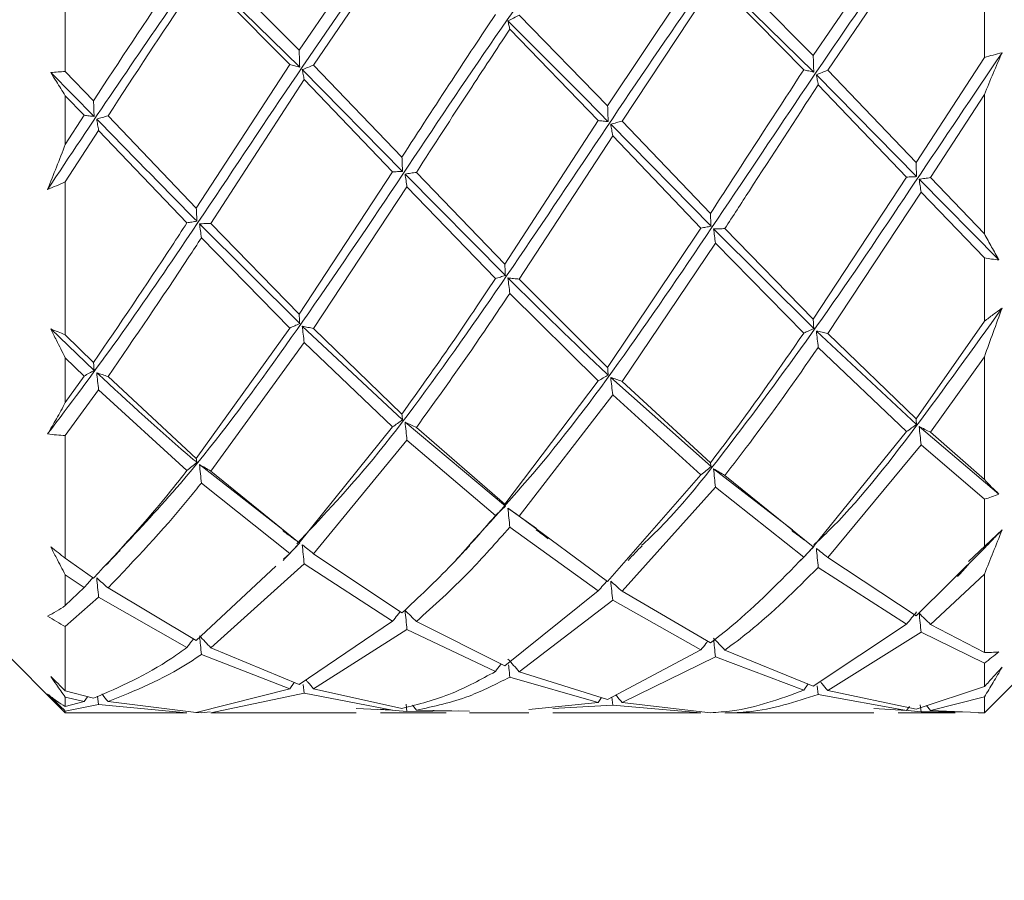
# Model space of a CAD drawing. Header units: millimetres. Extents: x 5 to 297, y 5 to 205.
# Tile 23 of 29: x 246 to 253, y 136 to 142. Entities that reach past the tile are written whole.
import ezdxf

# ---------------------------------------------------------------- set-up
doc = ezdxf.new("R2010")
doc.units = ezdxf.units.MM
doc.linetypes.add('HIDDEN', pattern=[1.905, 1.27, -0.635])
doc.layers.add('VM_VU04', color=7, linetype='HIDDEN')
doc.styles.add('SLDTEXTSTYLE0', font='TXT', dxfattribs={"width": 0.7})
doc.dimstyles.new('SLDDIMSTYLE0', dxfattribs={"dimtxt": 3.5, "dimasz": 3, "dimexe": 0, "dimexo": 0.0625, "dimgap": 0.875, "dimtad": 1, "dimlfac": 2, "dimrnd": 1e-09, "dimzin": 12, "dimdsep": 46, "dimtxsty": 'SLDTEXTSTYLE0', "dimsah": 1, "dimcen": 0.09, "dimadec": 0, "dimazin": 3, "dimtfac": 1, "dimtofl": 0, "dimtmove": 0, "dimatfit": 3, "dimfxl": 0, "dimfrac": 2, "dimtolj": 1, "dimtzin": 12, "dimarcsym": 0})

# ---------------------------------------------------------------- blocks, each defined once
blk = doc.blocks.new('_D_2')
at = {"layer": 'VM_VU04'}
for p, q in [((224.8158, 164.9376), (271.5158, 164.9376)), ((270.5158, 164.9376), (270.5158, 132.6876)), ((229.5873, 132.6876), (271.5158, 132.6876))]:
    blk.add_line(p, q, dxfattribs=at)
for points in [[(270.5158, 164.9376), (270.0158, 161.9376), (271.0158, 161.9376)], [(270.5158, 132.6876), (271.0158, 135.6876), (270.0158, 135.6876)]]:
    blk.add_solid(points, dxfattribs=at)
at = {"layer": 'VM_VU04', "insert": (266.0041, 143.7401, 2.1773), "char_height": 3.5, "attachment_point": 1, "rotation": 90, "style": 'SLDTEXTSTYLE0'}
blk.add_mtext('64.5', dxfattribs=at)
blk = doc.blocks.new('_D_3')
at = {"layer": 'VM_VU04'}
for p, q in [((224.8158, 164.9376), (277.5158, 164.9376)), ((276.5158, 164.9376), (276.5158, 126.0876)), ((228.8373, 126.0876), (277.5158, 126.0876))]:
    blk.add_line(p, q, dxfattribs=at)
for points in [[(276.5158, 164.9376), (276.0158, 161.9376), (277.0158, 161.9376)], [(276.5158, 126.0876), (277.0158, 129.0876), (276.0158, 129.0876)]]:
    blk.add_solid(points, dxfattribs=at)
at = {"layer": 'VM_VU04', "insert": (272.0041, 140.4401, 2.1773), "char_height": 3.5, "attachment_point": 1, "rotation": 90, "style": 'SLDTEXTSTYLE0'}
blk.add_mtext('77.7', dxfattribs=at)
blk = doc.blocks.new('_D_4')
at = {"layer": 'VM_VU04'}
for p, q in [((227.0658, 156.9376), (265.5158, 156.9376)), ((264.5158, 156.9376), (264.5158, 132.6876)), ((229.5873, 132.6876), (265.5158, 132.6876))]:
    blk.add_line(p, q, dxfattribs=at)
for points in [[(264.5158, 156.9376), (264.0158, 153.9376), (265.0158, 153.9376)], [(264.5158, 132.6876), (265.0158, 135.6876), (264.0158, 135.6876)]]:
    blk.add_solid(points, dxfattribs=at)
at = {"layer": 'VM_VU04', "insert": (260.0041, 139.7401, 2.1773), "char_height": 3.5, "attachment_point": 1, "rotation": 90, "style": 'SLDTEXTSTYLE0'}
blk.add_mtext('48.5', dxfattribs=at)

msp = doc.modelspace()

# ---------------------------------------------------------------- linework, layer by layer
at = {"color": 7, "linetype": 'Continuous', "lineweight": 15}
for p, q in [((246.3158, 142.5552), (246.3158, 141.5473)), ((248.5411, 142.6162), (247.9059, 141.6919)), ((252.0369, 142.584), (251.4017, 141.6567)), ((248.0044, 141.5908), (248.6394, 142.5234)), ((251.5002, 141.5554), (252.1353, 142.4908)), ((247.3054, 142.295), (247.9059, 141.6919)), ((247.9099, 141.5771), (247.2282, 142.246)), ((250.6387, 142.2648), (250.0037, 141.3129)), ((250.8012, 142.2615), (251.4017, 141.6567)), ((247.8419, 141.5943), (247.2413, 142.2019)), ((250.1021, 141.2102), (250.7372, 142.1681)), ((251.4058, 141.5427), (250.7241, 142.2134)), ((251.3378, 141.5589), (250.7372, 142.1681)), ((252.5658, 141.6422), (252.5658, 142.071)), ((249.4028, 141.9304), (250.0037, 141.3129)), ((249.9397, 141.2139), (249.3387, 141.8342)), ((252.5658, 141.6422), (252.1009, 140.929)), ((246.3158, 141.5473), (246.5078, 141.3486)), ((247.8419, 141.5943), (247.2068, 140.6174)), ((248.6091, 140.8676), (247.9272, 141.5597)), ((248.0044, 141.5908), (248.6051, 140.965)), ((251.5002, 141.5554), (252.1009, 140.929)), ((246.5118, 141.2415), (246.2166, 141.5396)), ((247.3054, 140.515), (247.9404, 141.4927)), ((248.5411, 140.8656), (247.9404, 141.4927)), ((252.1049, 140.8326), (251.4231, 141.5253)), ((252.0369, 140.8296), (251.4362, 141.4572)), ((246.3158, 141.3828), (246.3158, 141.0522)), ((246.4438, 141.2497), (246.3158, 141.3828)), ((252.1993, 140.826), (252.5658, 141.3907)), ((252.5658, 140.4443), (252.5658, 141.3907)), ((246.4438, 141.2497), (246.3158, 141.0522)), ((246.6063, 141.246), (247.2068, 140.6174)), ((249.9397, 141.2139), (249.3045, 140.2373)), ((246.3158, 140.7977), (246.5422, 141.1469)), ((247.1428, 140.5185), (246.5422, 141.1469)), ((250.7068, 140.4951), (250.025, 141.1891)), ((250.1021, 141.2102), (250.7027, 140.5817)), ((249.4028, 140.1361), (250.0381, 141.111)), ((250.6387, 140.4829), (250.0381, 141.111)), ((248.5411, 140.8656), (247.9059, 139.8984)), ((249.3084, 140.1611), (248.6264, 140.8499)), ((248.7035, 140.8618), (249.3045, 140.2373)), ((252.0369, 140.8296), (251.4017, 139.864)), ((252.665, 140.2662), (252.1222, 140.815)), ((252.1993, 140.826), (252.5658, 140.4443)), ((246.3158, 140.7977), (246.3158, 139.7579)), ((248.0044, 139.7999), (248.6394, 140.7625)), ((249.2405, 140.1399), (248.6394, 140.7625)), ((251.5002, 139.7658), (252.1353, 140.7266)), ((252.5658, 140.28), (252.1353, 140.7266)), ((247.9099, 139.8335), (247.2282, 140.5123)), ((247.3054, 140.515), (247.9059, 139.8984)), ((250.6387, 140.4829), (250.0037, 139.5359)), ((251.4058, 139.8002), (250.7241, 140.4776)), ((250.8012, 140.4794), (251.4017, 139.864)), ((247.8419, 139.8033), (247.2413, 140.4164)), ((250.1021, 139.4409), (250.7372, 140.3809)), ((251.3378, 139.7691), (250.7372, 140.3809)), ((252.5658, 139.8498), (252.5658, 140.28)), ((249.4028, 140.1361), (250.0037, 139.5359)), ((249.9397, 139.4443), (249.3387, 140.0393)), ((248.6091, 139.1793), (247.9272, 139.8167)), ((252.5658, 139.8498), (252.1009, 139.1873)), ((246.5118, 139.516), (246.2166, 139.7972)), ((246.3158, 139.7579), (246.5078, 139.5693)), ((247.8419, 139.8033), (247.2068, 138.9177)), ((248.0044, 139.7999), (248.6051, 139.2192)), ((252.1049, 139.1487), (251.4231, 139.7835)), ((251.5002, 139.7658), (252.1009, 139.1873)), ((247.3054, 138.8318), (247.9404, 139.7056)), ((248.5411, 139.1314), (247.9404, 139.7056)), ((252.0369, 139.1), (251.4362, 139.6718)), ((252.1993, 139.0968), (252.5658, 139.6089)), ((252.5658, 138.7732), (252.5658, 139.6089)), ((246.3158, 139.6014), (246.3158, 139.2971)), ((246.4438, 139.4773), (246.3158, 139.6014)), ((246.4438, 139.4773), (246.3158, 139.2971)), ((246.6063, 139.4739), (247.2068, 138.9177)), ((249.9397, 139.4443), (249.3045, 138.6055)), ((250.7068, 138.8617), (250.025, 139.4677)), ((250.1021, 139.4409), (250.7027, 138.8876)), ((246.3158, 139.0722), (246.5422, 139.383)), ((247.1428, 138.8347), (246.5422, 139.383)), ((249.4028, 138.5255), (250.0381, 139.3503)), ((250.6387, 138.8051), (250.0381, 139.3503)), ((249.3084, 138.5923), (248.6264, 139.1639)), ((246.3158, 139.0722), (246.3158, 138.2388)), ((248.5411, 139.1314), (247.9059, 138.343)), ((248.7035, 139.1282), (249.3045, 138.6055)), ((252.0369, 139.1), (251.4017, 138.3172)), ((252.665, 138.6754), (252.1222, 139.1334)), ((252.1993, 139.0968), (252.5658, 138.7732)), ((248.0044, 138.2696), (248.6394, 139.0418)), ((249.2405, 138.5285), (248.6394, 139.0418)), ((251.5002, 138.2446), (252.1353, 139.0109)), ((252.5658, 138.6396), (252.1353, 139.0109)), ((247.7992, 138.4294), (247.2282, 138.876)), ((247.3054, 138.8318), (247.9059, 138.343)), ((250.6387, 138.8051), (250.0037, 138.0801)), ((251.2604, 138.4311), (250.7241, 138.8472)), ((250.8012, 138.8022), (251.4017, 138.3172)), ((247.8419, 138.2722), (247.2413, 138.7503)), ((250.1021, 138.0145), (250.7372, 138.7213)), ((251.3378, 138.247), (250.7372, 138.7213)), ((252.5658, 138.3066), (252.5658, 138.6396)), ((249.5204, 138.4403), (249.3257, 138.5787)), ((249.4028, 138.5255), (250.0037, 138.0801)), ((249.9397, 138.0168), (249.3387, 138.4502)), ((252.686, 138.4313), (252.4585, 138.2163)), ((247.8419, 138.2722), (247.7987, 138.2319)), ((248.0044, 138.2696), (248.6051, 137.8671)), ((252.5658, 138.3066), (252.1009, 137.8466)), ((246.3158, 138.2388), (246.5078, 138.1035)), ((247.3054, 137.631), (247.9404, 138.2008)), ((248.5411, 137.8111), (247.9404, 138.2008)), ((251.5002, 138.2446), (252.1009, 137.8466)), ((247.748, 138.1848), (247.2068, 137.6808)), ((252.0369, 137.7914), (251.4362, 138.1764)), ((252.1993, 137.7894), (252.5658, 138.1315)), ((252.5658, 137.598), (252.5658, 138.1315)), ((246.3158, 138.1261), (246.3158, 137.9179)), ((246.4438, 138.0394), (246.3158, 138.1261)), ((246.4438, 138.0394), (246.3158, 137.9179)), ((246.6063, 138.0371), (247.2068, 137.6808)), ((249.9397, 138.0168), (249.3045, 137.5079)), ((250.1021, 138.0145), (250.7027, 137.6632)), ((246.3158, 137.7741), (246.5422, 137.9752)), ((247.1428, 137.6327), (246.5422, 137.9752)), ((249.4028, 137.4675), (250.0381, 137.9532)), ((250.6387, 137.6159), (250.0381, 137.9532)), ((248.5411, 137.8111), (247.9059, 137.382)), ((248.7035, 137.809), (249.3045, 137.5079)), ((246.3158, 137.7741), (246.3158, 137.338)), ((248.0044, 137.3506), (248.6394, 137.7553)), ((249.2405, 137.4689), (248.6394, 137.7553)), ((252.0369, 137.7914), (251.4017, 137.3707)), ((251.5002, 137.3403), (252.1353, 137.7365)), ((252.5658, 137.5257), (252.1353, 137.7365)), ((252.1993, 137.7894), (252.5658, 137.598)), ((245.8158, 137.6876), (246.3158, 137.1876)), ((247.3054, 137.631), (247.9059, 137.382)), ((250.6387, 137.6159), (250.0037, 137.2789)), ((250.8012, 137.6142), (251.4017, 137.3707)), ((247.8419, 137.3517), (247.2413, 137.5853)), ((250.1021, 137.2577), (250.7372, 137.5694)), ((251.3378, 137.3413), (250.7372, 137.5694)), ((249.4028, 137.4675), (250.0037, 137.2789)), ((252.5658, 137.3662), (252.5658, 137.5257)), ((247.8419, 137.3517), (247.8732, 137.3955)), ((249.9397, 137.2584), (249.3387, 137.431)), ((252.5658, 137.1876), (252.8158, 137.4376)), ((246.3158, 137.338), (246.5078, 137.2869)), ((247.8419, 137.3517), (247.2068, 137.19)), ((247.9338, 137.382), (247.9404, 137.3229)), ((248.0044, 137.3506), (248.6051, 137.2184)), ((251.3378, 137.3413), (251.3683, 137.3843)), ((251.4297, 137.3724), (251.4362, 137.3135)), ((251.5002, 137.3403), (252.1009, 137.214)), ((252.5658, 137.3662), (252.1009, 137.214)), ((246.3158, 137.295), (246.3158, 137.2305)), ((246.4438, 137.2655), (246.3158, 137.295)), ((246.4438, 137.2655), (246.3158, 137.2305)), ((246.4438, 137.2655), (246.4664, 137.2979)), ((246.5358, 137.3013), (246.5422, 137.246)), ((246.6063, 137.2648), (247.2068, 137.19)), ((247.3054, 137.1878), (247.9404, 137.3229)), ((248.5411, 137.207), (247.9404, 137.3229)), ((249.9397, 137.2584), (249.9628, 137.2917)), ((250.0318, 137.2938), (250.0381, 137.2399)), ((252.0369, 137.2035), (251.4362, 137.3135)), ((252.1993, 137.2032), (252.5658, 137.2969)), ((252.5658, 137.1876), (252.5658, 137.2969)), ((246.3158, 137.2007), (246.5422, 137.246)), ((246.3158, 137.2007), (246.3158, 137.1876)), ((247.1428, 137.1878), (246.5422, 137.246)), ((247.3001, 137.1946), (247.2413, 137.1883)), ((248.5411, 137.207), (248.2945, 137.2181)), ((248.4598, 137.2136), (248.6394, 137.1979)), ((248.6335, 137.2462), (248.6394, 137.1979)), ((248.9931, 137.2015), (248.6394, 137.1979)), ((248.7035, 137.2066), (248.677, 137.2402)), ((248.7035, 137.2066), (249.0643, 137.2003)), ((249.9397, 137.2584), (249.4669, 137.212)), ((249.6322, 137.2172), (250.0381, 137.2399)), ((250.6387, 137.1876), (250.0381, 137.2399)), ((250.1021, 137.2577), (250.7027, 137.1889)), ((252.0369, 137.2035), (251.8137, 137.2168)), ((251.9789, 137.2114), (252.1353, 137.1954)), ((252.0369, 137.2035), (252.0557, 137.231)), ((252.1295, 137.2421), (252.1353, 137.1954)), ((252.4162, 137.1941), (252.1353, 137.1954)), ((252.1993, 137.2032), (252.1724, 137.2374)), ((252.1993, 137.2032), (252.526, 137.1895)), ((246.3158, 137.1876), (247.1428, 137.1876)), ((247.2034, 137.1904), (247.2413, 137.1883)), ((247.3054, 137.1876), (248.2945, 137.1876)), ((248.4598, 137.1876), (248.9051, 137.1876)), ((249.0643, 137.1876), (249.4669, 137.1876)), ((249.6322, 137.1876), (250.6387, 137.1876)), ((250.8012, 137.1876), (251.8137, 137.1876)), ((251.9789, 137.1876), (252.3668, 137.1876)), ((252.526, 137.1876), (252.5658, 137.1876))]:
    msp.add_line(p, q, dxfattribs=at)
for points, knots in [([(248.2783, 143.5443), (248.0967, 143.3475), (247.7034, 142.9213), (247.1595, 142.1694), (246.6463, 141.4224), (246.3457, 140.9715), (246.1956, 140.7462)], [0, 0, 0, 0, 0.261516, 0.566484, 0.783436, 1, 1, 1, 1]), ([(250.6253, 143.5342), (250.5083, 143.4162), (250.1795, 143.0847), (249.639, 142.3598), (249.0038, 141.4427), (248.3687, 140.4819), (247.7335, 139.5579), (247.1718, 138.8114), (246.8216, 138.4383), (246.6832, 138.2909)], [0, 0, 0, 0, 0.089079, 0.250214, 0.411342, 0.57247, 0.733605, 0.894753, 1, 1, 1, 1]), ([(251.7949, 143.5328), (251.697, 143.4351), (251.4017, 143.1406), (250.895, 142.4737), (250.2742, 141.5887), (249.639, 140.6283), (249.0038, 139.6971), (248.4208, 138.8996), (248.0495, 138.5064), (247.8899, 138.3374)], [0, 0, 0, 0, 0.0751451, 0.2267165, 0.389395, 0.5520597, 0.7147179, 0.8773758, 1, 1, 1, 1]), ([(249.3436, 143.4196), (249.2304, 143.3003), (248.9054, 142.9582), (248.3687, 142.2228), (247.7335, 141.2957), (247.1595, 140.4293), (246.6463, 139.6824), (246.3457, 139.2831), (246.1956, 139.0836)], [0, 0, 0, 0, 0.107922, 0.309664, 0.511416, 0.713184, 0.85672, 1, 1, 1, 1]), ([(252.686, 143.2421), (252.4886, 143.0008), (252.0938, 142.5182), (251.5013, 141.6649), (250.895, 140.7554), (250.2742, 139.8357), (249.6586, 138.9821), (249.2548, 138.5392), (249.0626, 138.3285)], [0, 0, 0, 0, 0.163409, 0.326874, 0.490243, 0.665584, 0.84091, 1, 1, 1, 1]), ([(247.1428, 142.2983), (247.1086, 142.2487), (246.8974, 141.9428), (246.6854, 141.6195), (246.5078, 141.3486)], [0, 0, 0, 0, 0.162131, 1, 1, 1, 1]), ([(246.6063, 141.246), (246.7898, 141.5272), (247.0018, 141.8519), (247.213, 142.1606), (247.2413, 142.2019)], [0, 0, 0, 0, 0.866025, 1, 1, 1, 1]), ([(249.2405, 141.9341), (249.1422, 141.7865), (248.9303, 141.4681), (248.7186, 141.1406), (248.6051, 140.965)], [0, 0, 0, 0, 0.463831, 1, 1, 1, 1]), ([(249.4028, 141.9304), (249.39, 141.9238), (249.3645, 141.9105), (249.3386, 141.8973), (249.3257, 141.8907)], [0, 0, 0, 0, 0.500003, 1, 1, 1, 1]), ([(249.3257, 141.8907), (249.3279, 141.8815), (249.3322, 141.863), (249.3366, 141.8438), (249.3387, 141.8342)], [0, 0, 0, 0, 0.499964, 1, 1, 1, 1]), ([(250.0077, 141.2067), (250.005, 141.2095), (249.7778, 141.4403), (249.5504, 141.6669), (249.3257, 141.8907)], [0, 0, 0, 0, 0.012037, 1, 1, 1, 1]), ([(248.7035, 140.8618), (248.8229, 141.0469), (249.0346, 141.3747), (249.2465, 141.6948), (249.3387, 141.8342)], [0, 0, 0, 0, 0.564583, 1, 1, 1, 1]), ([(247.9099, 141.5771), (247.9093, 141.5961), (247.908, 141.6341), (247.9066, 141.6726), (247.9059, 141.6919)], [0, 0, 0, 0, 0.499952, 1, 1, 1, 1]), ([(252.686, 141.6748), (252.4886, 141.3819), (252.0938, 140.796), (251.5013, 139.9095), (250.895, 139.0861), (250.4729, 138.5399), (250.2481, 138.3384), (250.2351, 138.3268)], [0, 0, 0, 0, 0.241599, 0.48328, 0.72482, 0.984059, 1, 1, 1, 1]), ([(251.4058, 141.5427), (251.4051, 141.5615), (251.4038, 141.5993), (251.4024, 141.6376), (251.4017, 141.6567)], [0, 0, 0, 0, 0.499953, 1, 1, 1, 1]), ([(252.5658, 141.3907), (252.5857, 141.439), (252.6255, 141.5357), (252.6658, 141.6284), (252.686, 141.6748)], [0, 0, 0, 0, 0.499549, 1, 1, 1, 1]), ([(252.686, 141.6748), (252.6659, 141.6697), (252.6257, 141.6596), (252.5858, 141.648), (252.5658, 141.6422)], [0, 0, 0, 0, 0.499929, 1, 1, 1, 1]), ([(246.3158, 141.5473), (246.2993, 141.5462), (246.2662, 141.5441), (246.2331, 141.5411), (246.2166, 141.5396)], [0, 0, 0, 0, 0.499964, 1, 1, 1, 1]), ([(247.8419, 141.5943), (247.8532, 141.5914), (247.8757, 141.5856), (247.8985, 141.5799), (247.9099, 141.5771)], [0, 0, 0, 0, 0.49998, 1, 1, 1, 1]), ([(248.0044, 141.5908), (247.9916, 141.5856), (247.966, 141.5752), (247.9402, 141.5649), (247.9272, 141.5597)], [0, 0, 0, 0, 0.499991, 1, 1, 1, 1]), ([(247.9272, 141.5597), (247.9294, 141.5487), (247.9338, 141.5267), (247.9382, 141.5041), (247.9404, 141.4927)], [0, 0, 0, 0, 0.499965, 1, 1, 1, 1]), ([(251.3378, 141.5589), (251.1754, 141.3098), (250.9632, 140.9844), (250.7522, 140.6582), (250.7027, 140.5817)], [0, 0, 0, 0, 0.765415, 1, 1, 1, 1]), ([(251.3378, 141.5589), (251.349, 141.5562), (251.3716, 141.5507), (251.3944, 141.5453), (251.4058, 141.5427)], [0, 0, 0, 0, 0.4999791, 1, 1, 1, 1]), ([(251.5002, 141.5554), (251.4874, 141.5504), (251.4619, 141.5403), (251.436, 141.5303), (251.4231, 141.5253)], [0, 0, 0, 0, 0.5, 1, 1, 1, 1]), ([(246.2166, 141.5396), (246.2295, 141.5195), (246.2627, 141.4682), (246.2957, 141.4151), (246.3158, 141.3828)], [0, 0, 0, 0, 0.389915, 1, 1, 1, 1]), ([(251.4231, 141.5253), (251.4253, 141.5141), (251.4297, 141.4917), (251.4341, 141.4687), (251.4362, 141.4572)], [0, 0, 0, 0, 0.499965, 1, 1, 1, 1]), ([(250.8012, 140.4794), (250.8566, 140.5649), (251.0676, 140.8904), (251.2798, 141.2167), (251.4362, 141.4572)], [0, 0, 0, 0, 0.262725, 1, 1, 1, 1]), ([(246.5118, 141.2415), (246.5112, 141.2592), (246.5099, 141.2946), (246.5085, 141.3306), (246.5078, 141.3486)], [0, 0, 0, 0, 0.499953, 1, 1, 1, 1]), ([(250.0077, 141.2067), (250.0071, 141.2242), (250.0058, 141.2593), (250.0044, 141.295), (250.0037, 141.3129)], [0, 0, 0, 0, 0.499953, 1, 1, 1, 1]), ([(246.4438, 141.2497), (246.4551, 141.2483), (246.4776, 141.2455), (246.5004, 141.2429), (246.5118, 141.2415)], [0, 0, 0, 0, 0.499993, 1, 1, 1, 1]), ([(246.6063, 141.246), (246.5935, 141.2423), (246.5679, 141.235), (246.5421, 141.2276), (246.5292, 141.224)], [0, 0, 0, 0, 0.499993, 1, 1, 1, 1]), ([(246.5292, 141.224), (246.5313, 141.2113), (246.5357, 141.1859), (246.5401, 141.1599), (246.5422, 141.1469)], [0, 0, 0, 0, 0.499964, 1, 1, 1, 1]), ([(247.2109, 140.5298), (247.2027, 140.538), (246.9753, 140.7679), (246.7482, 141.0001), (246.5292, 141.224)], [0, 0, 0, 0, 0.03589, 1, 1, 1, 1]), ([(249.9397, 141.2139), (249.951, 141.2126), (249.9735, 141.2102), (249.9963, 141.2079), (250.0077, 141.2067)], [0, 0, 0, 0, 0.499993, 1, 1, 1, 1]), ([(250.1021, 141.2102), (250.0893, 141.2067), (250.0638, 141.1997), (250.0379, 141.1926), (250.025, 141.1891)], [0, 0, 0, 0, 0.499994, 1, 1, 1, 1]), ([(250.025, 141.1891), (250.0272, 141.1762), (250.0316, 141.1505), (250.0359, 141.1242), (250.0381, 141.111)], [0, 0, 0, 0, 0.499964, 1, 1, 1, 1]), ([(246.3158, 141.0522), (246.2959, 141.0005), (246.2561, 140.897), (246.2158, 140.7965), (246.1956, 140.7462)], [0, 0, 0, 0, 0.499533, 1, 1, 1, 1]), ([(248.6091, 140.8676), (248.6084, 140.8836), (248.6071, 140.9158), (248.6058, 140.9486), (248.6051, 140.965)], [0, 0, 0, 0, 0.499951, 1, 1, 1, 1]), ([(252.1049, 140.8326), (252.1042, 140.8485), (252.1029, 140.8803), (252.1016, 140.9128), (252.1009, 140.929)], [0, 0, 0, 0, 0.499954, 1, 1, 1, 1]), ([(248.5411, 140.8656), (248.5523, 140.8659), (248.5749, 140.8665), (248.5977, 140.8672), (248.6091, 140.8676)], [0, 0, 0, 0, 0.499991, 1, 1, 1, 1]), ([(248.7035, 140.8618), (248.6907, 140.8599), (248.6651, 140.8559), (248.6393, 140.8519), (248.6264, 140.8499)], [0, 0, 0, 0, 0.499989, 1, 1, 1, 1]), ([(248.6264, 140.8499), (248.6285, 140.8355), (248.6329, 140.8067), (248.6373, 140.7772), (248.6394, 140.7625)], [0, 0, 0, 0, 0.499965, 1, 1, 1, 1]), ([(252.0369, 140.8296), (252.0482, 140.8301), (252.0707, 140.831), (252.0935, 140.8321), (252.1049, 140.8326)], [0, 0, 0, 0, 0.4999891, 1, 1, 1, 1]), ([(252.1993, 140.826), (252.1865, 140.8241), (252.1609, 140.8205), (252.1351, 140.8168), (252.1222, 140.815)], [0, 0, 0, 0, 0.499999, 1, 1, 1, 1]), ([(252.1222, 140.815), (252.1244, 140.8004), (252.1287, 140.7712), (252.1331, 140.7415), (252.1353, 140.7266)], [0, 0, 0, 0, 0.499964, 1, 1, 1, 1]), ([(246.1956, 140.7462), (246.2157, 140.7544), (246.2559, 140.7708), (246.2958, 140.7887), (246.3158, 140.7977)], [0, 0, 0, 0, 0.499925, 1, 1, 1, 1]), ([(247.2109, 140.5298), (247.2102, 140.5442), (247.209, 140.573), (247.2075, 140.6026), (247.2068, 140.6174)], [0, 0, 0, 0, 0.499952, 1, 1, 1, 1]), ([(250.7068, 140.4951), (250.7061, 140.5093), (250.7048, 140.5378), (250.7034, 140.5671), (250.7027, 140.5817)], [0, 0, 0, 0, 0.499953, 1, 1, 1, 1]), ([(247.1428, 140.5185), (247.1086, 140.4659), (246.8974, 140.1414), (246.6854, 139.8301), (246.5078, 139.5693)], [0, 0, 0, 0, 0.162131, 1, 1, 1, 1]), ([(247.1428, 140.5185), (247.1541, 140.5204), (247.1767, 140.5241), (247.1995, 140.5279), (247.2109, 140.5298)], [0, 0, 0, 0, 0.499997, 1, 1, 1, 1]), ([(247.3054, 140.515), (247.2926, 140.5145), (247.267, 140.5136), (247.2411, 140.5127), (247.2282, 140.5123)], [0, 0, 0, 0, 0.4999931, 1, 1, 1, 1]), ([(247.2282, 140.5123), (247.2304, 140.4964), (247.2348, 140.4647), (247.2391, 140.4325), (247.2413, 140.4164)], [0, 0, 0, 0, 0.499963, 1, 1, 1, 1]), ([(250.6387, 140.4829), (250.65, 140.4849), (250.6726, 140.4889), (250.6954, 140.493), (250.7068, 140.4951)], [0, 0, 0, 0, 0.499986, 1, 1, 1, 1]), ([(250.8012, 140.4794), (250.7884, 140.4791), (250.7629, 140.4785), (250.737, 140.4779), (250.7241, 140.4776)], [0, 0, 0, 0, 0.499991, 1, 1, 1, 1]), ([(250.7241, 140.4776), (250.7263, 140.4616), (250.7307, 140.4296), (250.735, 140.3971), (250.7372, 140.3809)], [0, 0, 0, 0, 0.499964, 1, 1, 1, 1]), ([(246.6063, 139.4739), (246.7898, 139.7412), (247.0018, 140.0499), (247.213, 140.3731), (247.2413, 140.4164)], [0, 0, 0, 0, 0.866025, 1, 1, 1, 1]), ([(252.665, 140.2662), (252.6485, 140.2954), (252.6153, 140.3538), (252.5823, 140.4141), (252.5658, 140.4443)], [0, 0, 0, 0, 0.499829, 1, 1, 1, 1]), ([(252.5658, 140.28), (252.5823, 140.2774), (252.6153, 140.2724), (252.6485, 140.2682), (252.665, 140.2662)], [0, 0, 0, 0, 0.49996, 1, 1, 1, 1]), ([(249.3084, 140.1611), (249.3078, 140.1736), (249.3065, 140.1986), (249.3052, 140.2244), (249.3045, 140.2373)], [0, 0, 0, 0, 0.499952, 1, 1, 1, 1]), ([(249.2405, 140.1399), (249.1422, 139.9925), (248.9303, 139.6747), (248.7186, 139.3782), (248.6051, 139.2192)], [0, 0, 0, 0, 0.463831, 1, 1, 1, 1]), ([(249.2405, 140.1399), (249.2517, 140.1434), (249.2743, 140.1504), (249.2971, 140.1575), (249.3084, 140.1611)], [0, 0, 0, 0, 0.499991, 1, 1, 1, 1]), ([(249.4028, 140.1361), (249.39, 140.1374), (249.3645, 140.14), (249.3386, 140.1425), (249.3257, 140.1438)], [0, 0, 0, 0, 0.500004, 1, 1, 1, 1]), ([(249.3257, 140.1438), (249.3279, 140.1265), (249.3322, 140.0919), (249.3366, 140.0568), (249.3387, 140.0393)], [0, 0, 0, 0, 0.499963, 1, 1, 1, 1]), ([(250.0077, 139.4839), (250.005, 139.4865), (249.7778, 139.6989), (249.5504, 139.9227), (249.3257, 140.1438)], [0, 0, 0, 0, 0.012037, 1, 1, 1, 1]), ([(248.7035, 139.1282), (248.8229, 139.2935), (249.0346, 139.5864), (249.2465, 139.9019), (249.3387, 140.0393)], [0, 0, 0, 0, 0.564583, 1, 1, 1, 1]), ([(247.9099, 139.8335), (247.9093, 139.8441), (247.908, 139.8653), (247.9066, 139.8874), (247.9059, 139.8984)], [0, 0, 0, 0, 0.499952, 1, 1, 1, 1]), ([(252.686, 139.9386), (252.4886, 139.6636), (252.0938, 139.1134), (251.6667, 138.571), (251.4372, 138.3589), (251.4052, 138.3293)], [0, 0, 0, 0, 0.462396, 0.92495, 1, 1, 1, 1]), ([(252.5658, 139.6089), (252.5857, 139.6639), (252.6255, 139.7741), (252.6658, 139.8838), (252.686, 139.9386)], [0, 0, 0, 0, 0.4995483, 1, 1, 1, 1]), ([(252.686, 139.9386), (252.6659, 139.9241), (252.6257, 139.8952), (252.5858, 139.8649), (252.5658, 139.8498)], [0, 0, 0, 0, 0.499928, 1, 1, 1, 1]), ([(247.8419, 139.8033), (247.8532, 139.8083), (247.8757, 139.8183), (247.8985, 139.8284), (247.9099, 139.8335)], [0, 0, 0, 0, 0.49998, 1, 1, 1, 1]), ([(248.0044, 139.7999), (247.9916, 139.8027), (247.966, 139.8083), (247.9402, 139.8139), (247.9272, 139.8167)], [0, 0, 0, 0, 0.499991, 1, 1, 1, 1]), ([(247.9272, 139.8167), (247.9294, 139.7983), (247.9338, 139.7615), (247.9382, 139.7242), (247.9404, 139.7056)], [0, 0, 0, 0, 0.499964, 1, 1, 1, 1]), ([(251.4058, 139.8002), (251.4051, 139.8106), (251.4038, 139.8315), (251.4024, 139.8532), (251.4017, 139.864)], [0, 0, 0, 0, 0.499954, 1, 1, 1, 1]), ([(246.3158, 139.7579), (246.2993, 139.7647), (246.2662, 139.7782), (246.2331, 139.7909), (246.2166, 139.7972)], [0, 0, 0, 0, 0.499964, 1, 1, 1, 1]), ([(246.2166, 139.7972), (246.2295, 139.7719), (246.2627, 139.7069), (246.2957, 139.6414), (246.3158, 139.6014)], [0, 0, 0, 0, 0.389915, 1, 1, 1, 1]), ([(251.3378, 139.7691), (251.1754, 139.5351), (250.9632, 139.2293), (250.7522, 138.9525), (250.7027, 138.8876)], [0, 0, 0, 0, 0.765415, 1, 1, 1, 1]), ([(251.3378, 139.7691), (251.349, 139.7743), (251.3716, 139.7846), (251.3944, 139.795), (251.4058, 139.8002)], [0, 0, 0, 0, 0.499979, 1, 1, 1, 1]), ([(251.5002, 139.7658), (251.4874, 139.7687), (251.4619, 139.7747), (251.436, 139.7806), (251.4231, 139.7835)], [0, 0, 0, 0, 0.500001, 1, 1, 1, 1]), ([(251.4231, 139.7835), (251.4253, 139.765), (251.4297, 139.7279), (251.4341, 139.6905), (251.4362, 139.6718)], [0, 0, 0, 0, 0.499966, 1, 1, 1, 1]), ([(250.8012, 138.8022), (250.8566, 138.8737), (251.0676, 139.146), (251.2798, 139.4487), (251.4362, 139.6718)], [0, 0, 0, 0, 0.262725, 1, 1, 1, 1]), ([(246.5118, 139.516), (246.5112, 139.5247), (246.5099, 139.542), (246.5085, 139.5602), (246.5078, 139.5693)], [0, 0, 0, 0, 0.499953, 1, 1, 1, 1]), ([(246.4438, 139.4773), (246.4551, 139.4837), (246.4776, 139.4966), (246.5004, 139.5096), (246.5118, 139.516)], [0, 0, 0, 0, 0.4999945, 1, 1, 1, 1]), ([(246.6063, 139.4739), (246.5935, 139.4782), (246.5679, 139.4869), (246.5421, 139.4955), (246.5292, 139.4998)], [0, 0, 0, 0, 0.499994, 1, 1, 1, 1]), ([(246.5292, 139.4998), (246.5313, 139.4804), (246.5357, 139.4416), (246.5401, 139.4025), (246.5422, 139.383)], [0, 0, 0, 0, 0.499964, 1, 1, 1, 1]), ([(247.2109, 138.8905), (247.2027, 138.8974), (246.9753, 139.0891), (246.7482, 139.2982), (246.5292, 139.4998)], [0, 0, 0, 0, 0.03589, 1, 1, 1, 1]), ([(249.9397, 139.4443), (249.951, 139.4509), (249.9735, 139.4641), (249.9963, 139.4773), (250.0077, 139.4839)], [0, 0, 0, 0, 0.499992, 1, 1, 1, 1]), ([(250.0077, 139.4839), (250.0071, 139.4924), (250.0058, 139.5093), (250.0044, 139.5271), (250.0037, 139.5359)], [0, 0, 0, 0, 0.499953, 1, 1, 1, 1]), ([(250.1021, 139.4409), (250.0893, 139.4454), (250.0638, 139.4544), (250.0379, 139.4633), (250.025, 139.4677)], [0, 0, 0, 0, 0.499995, 1, 1, 1, 1]), ([(250.025, 139.4677), (250.0272, 139.4482), (250.0316, 139.4093), (250.0359, 139.37), (250.0381, 139.3503)], [0, 0, 0, 0, 0.499963, 1, 1, 1, 1]), ([(246.3158, 139.2971), (246.2959, 139.2601), (246.2561, 139.186), (246.2158, 139.1178), (246.1956, 139.0836)], [0, 0, 0, 0, 0.499533, 1, 1, 1, 1]), ([(248.6091, 139.1793), (248.6084, 139.1857), (248.6071, 139.1986), (248.6058, 139.2123), (248.6051, 139.2192)], [0, 0, 0, 0, 0.499951, 1, 1, 1, 1]), ([(248.5411, 139.1314), (248.5523, 139.1394), (248.5749, 139.1554), (248.5977, 139.1713), (248.6091, 139.1793)], [0, 0, 0, 0, 0.49999, 1, 1, 1, 1]), ([(248.7035, 139.1282), (248.6907, 139.1341), (248.6651, 139.1461), (248.6393, 139.1579), (248.6264, 139.1639)], [0, 0, 0, 0, 0.499989, 1, 1, 1, 1]), ([(248.6264, 139.1639), (248.6285, 139.1436), (248.6329, 139.103), (248.6373, 139.0622), (248.6394, 139.0418)], [0, 0, 0, 0, 0.499965, 1, 1, 1, 1]), ([(252.0369, 139.1), (252.0482, 139.1081), (252.0707, 139.1244), (252.0935, 139.1406), (252.1049, 139.1487)], [0, 0, 0, 0, 0.499989, 1, 1, 1, 1]), ([(252.1049, 139.1487), (252.1042, 139.1549), (252.1029, 139.1674), (252.1016, 139.1807), (252.1009, 139.1873)], [0, 0, 0, 0, 0.499954, 1, 1, 1, 1]), ([(246.1956, 139.0836), (246.2157, 139.0813), (246.2559, 139.0768), (246.2958, 139.0737), (246.3158, 139.0722)], [0, 0, 0, 0, 0.499925, 1, 1, 1, 1]), ([(252.1993, 139.0968), (252.1865, 139.1029), (252.1609, 139.1152), (252.1351, 139.1273), (252.1222, 139.1334)], [0, 0, 0, 0, 0.499999, 1, 1, 1, 1]), ([(252.1222, 139.1334), (252.1244, 139.113), (252.1287, 139.0723), (252.1331, 139.0313), (252.1353, 139.0109)], [0, 0, 0, 0, 0.499964, 1, 1, 1, 1]), ([(247.1428, 138.8347), (247.1541, 138.844), (247.1767, 138.8626), (247.1995, 138.8812), (247.2109, 138.8905)], [0, 0, 0, 0, 0.499996, 1, 1, 1, 1]), ([(247.2109, 138.8905), (247.2102, 138.8948), (247.209, 138.9034), (247.2075, 138.9129), (247.2068, 138.9177)], [0, 0, 0, 0, 0.499951, 1, 1, 1, 1]), ([(247.3054, 138.8318), (247.2926, 138.8392), (247.267, 138.854), (247.2411, 138.8686), (247.2282, 138.876)], [0, 0, 0, 0, 0.4999914, 1, 1, 1, 1]), ([(247.2282, 138.876), (247.2304, 138.8551), (247.2348, 138.8133), (247.2391, 138.7713), (247.2413, 138.7503)], [0, 0, 0, 0, 0.499963, 1, 1, 1, 1]), ([(250.7068, 138.8617), (250.7061, 138.8658), (250.7048, 138.874), (250.7034, 138.8831), (250.7027, 138.8876)], [0, 0, 0, 0, 0.499952, 1, 1, 1, 1]), ([(247.1428, 138.8347), (247.1086, 138.7912), (246.8974, 138.5225), (246.6854, 138.2945), (246.5078, 138.1035)], [0, 0, 0, 0, 0.162131, 1, 1, 1, 1]), ([(250.6387, 138.8051), (250.65, 138.8146), (250.6726, 138.8334), (250.6954, 138.8523), (250.7068, 138.8617)], [0, 0, 0, 0, 0.499986, 1, 1, 1, 1]), ([(250.8012, 138.8022), (250.7884, 138.8097), (250.7629, 138.8248), (250.737, 138.8398), (250.7241, 138.8472)], [0, 0, 0, 0, 0.499991, 1, 1, 1, 1]), ([(250.7241, 138.8472), (250.7263, 138.8263), (250.7307, 138.7844), (250.735, 138.7423), (250.7372, 138.7213)], [0, 0, 0, 0, 0.499964, 1, 1, 1, 1]), ([(246.6063, 138.0371), (246.7898, 138.2293), (247.0018, 138.4512), (247.213, 138.715), (247.2413, 138.7503)], [0, 0, 0, 0, 0.866025, 1, 1, 1, 1]), ([(252.665, 138.6754), (252.6485, 138.691), (252.6153, 138.7222), (252.5823, 138.7562), (252.5658, 138.7732)], [0, 0, 0, 0, 0.4998282, 1, 1, 1, 1]), ([(252.5658, 138.6396), (252.5823, 138.6454), (252.6153, 138.6569), (252.6485, 138.6693), (252.665, 138.6754)], [0, 0, 0, 0, 0.49996, 1, 1, 1, 1]), ([(249.3084, 138.5923), (249.3078, 138.5942), (249.3065, 138.5982), (249.3052, 138.6031), (249.3045, 138.6055)], [0, 0, 0, 0, 0.499953, 1, 1, 1, 1]), ([(249.2405, 138.5285), (249.2517, 138.5391), (249.2743, 138.5604), (249.2971, 138.5816), (249.3084, 138.5923)], [0, 0, 0, 0, 0.49999, 1, 1, 1, 1]), ([(249.4028, 138.5255), (249.39, 138.5344), (249.3645, 138.5522), (249.3386, 138.5699), (249.3257, 138.5787)], [0, 0, 0, 0, 0.500003, 1, 1, 1, 1]), ([(249.3257, 138.5787), (249.3279, 138.5574), (249.3322, 138.5146), (249.3366, 138.4717), (249.3387, 138.4502)], [0, 0, 0, 0, 0.499963, 1, 1, 1, 1]), ([(249.2405, 138.5285), (249.1422, 138.415), (248.9303, 138.1705), (248.7186, 137.973), (248.6051, 137.8671)], [0, 0, 0, 0, 0.463831, 1, 1, 1, 1]), ([(247.7946, 138.4268), (247.8084, 138.4165), (247.8359, 138.3961), (247.8634, 138.3752), (247.8772, 138.3648)], [0, 0, 0, 0, 0.499709, 1, 1, 1, 1]), ([(248.7035, 137.809), (248.8229, 137.9167), (249.0346, 138.1075), (249.2465, 138.3463), (249.3387, 138.4502)], [0, 0, 0, 0, 0.564583, 1, 1, 1, 1]), ([(249.5169, 138.433), (249.5306, 138.4229), (249.5578, 138.4027), (249.585, 138.3821), (249.5987, 138.3718)], [0, 0, 0, 0, 0.49973, 1, 1, 1, 1]), ([(251.2561, 138.4268), (251.2699, 138.4165), (251.2974, 138.3961), (251.3249, 138.3752), (251.3387, 138.3648)], [0, 0, 0, 0, 0.499719, 1, 1, 1, 1]), ([(252.5658, 138.1315), (252.5857, 138.1806), (252.6255, 138.2791), (252.6658, 138.3806), (252.686, 138.4313)], [0, 0, 0, 0, 0.499548, 1, 1, 1, 1]), ([(252.686, 138.4313), (252.6659, 138.4107), (252.6257, 138.3695), (252.5858, 138.3276), (252.5658, 138.3066)], [0, 0, 0, 0, 0.499928, 1, 1, 1, 1]), ([(247.8419, 138.2722), (247.8532, 138.284), (247.8757, 138.3075), (247.8985, 138.331), (247.9099, 138.3428)], [0, 0, 0, 0, 0.499981, 1, 1, 1, 1]), ([(247.9099, 138.3428), (247.9093, 138.3426), (247.908, 138.3422), (247.9066, 138.3427), (247.9059, 138.343)], [0, 0, 0, 0, 0.499952, 1, 1, 1, 1]), ([(246.3158, 138.2388), (246.2993, 138.2519), (246.2662, 138.2779), (246.2331, 138.3034), (246.2166, 138.3162)], [0, 0, 0, 0, 0.499965, 1, 1, 1, 1]), ([(246.2166, 138.3162), (246.2295, 138.2913), (246.2627, 138.2276), (246.2957, 138.1646), (246.3158, 138.1261)], [0, 0, 0, 0, 0.389915, 1, 1, 1, 1]), ([(246.5923, 138.1911), (246.6083, 138.2082), (246.6401, 138.2423), (246.672, 138.2758), (246.688, 138.2926)], [0, 0, 0, 0, 0.500503, 1, 1, 1, 1]), ([(247.7971, 138.2238), (247.8129, 138.2406), (247.8445, 138.2743), (247.8763, 138.3073), (247.8921, 138.3238)], [0, 0, 0, 0, 0.500581, 1, 1, 1, 1]), ([(248.0044, 138.2696), (247.9916, 138.2798), (247.966, 138.3002), (247.9402, 138.3203), (247.9272, 138.3304)], [0, 0, 0, 0, 0.49999, 1, 1, 1, 1]), ([(247.9272, 138.3304), (247.9294, 138.3088), (247.9338, 138.2656), (247.9382, 138.2224), (247.9404, 138.2008)], [0, 0, 0, 0, 0.499965, 1, 1, 1, 1]), ([(248.9718, 138.2259), (248.9877, 138.2428), (249.0194, 138.2764), (249.0512, 138.3094), (249.0671, 138.3259)], [0, 0, 0, 0, 0.50054, 1, 1, 1, 1]), ([(250.1431, 138.2246), (250.1589, 138.2414), (250.1905, 138.275), (250.2223, 138.308), (250.2381, 138.3244)], [0, 0, 0, 0, 0.5005028, 1, 1, 1, 1]), ([(251.3137, 138.2212), (251.3294, 138.2379), (251.3607, 138.2712), (251.3922, 138.3041), (251.4079, 138.3205)], [0, 0, 0, 0, 0.500586, 1, 1, 1, 1]), ([(251.3378, 138.247), (251.349, 138.2589), (251.3716, 138.2827), (251.3944, 138.3065), (251.4058, 138.3184)], [0, 0, 0, 0, 0.49998, 1, 1, 1, 1]), ([(251.4058, 138.3184), (251.4051, 138.3179), (251.4038, 138.3171), (251.4024, 138.3172), (251.4017, 138.3172)], [0, 0, 0, 0, 0.499954, 1, 1, 1, 1]), ([(251.5002, 138.2446), (251.4874, 138.2549), (251.4619, 138.2755), (251.436, 138.2959), (251.4231, 138.3061)], [0, 0, 0, 0, 0.500001, 1, 1, 1, 1]), ([(251.4231, 138.3061), (251.4253, 138.2845), (251.4297, 138.2413), (251.4341, 138.198), (251.4362, 138.1764)], [0, 0, 0, 0, 0.499965, 1, 1, 1, 1]), ([(251.3378, 138.247), (251.1754, 138.0816), (250.9632, 137.8655), (250.7522, 137.7016), (250.7027, 137.6632)], [0, 0, 0, 0, 0.765415, 1, 1, 1, 1]), ([(250.8012, 137.6142), (250.8566, 137.6554), (251.0676, 137.812), (251.2798, 138.0217), (251.4362, 138.1764)], [0, 0, 0, 0, 0.262725, 1, 1, 1, 1]), ([(252.3837, 138.1143), (252.3962, 138.1282), (252.4212, 138.1561), (252.4462, 138.1836), (252.4588, 138.1974)], [0, 0, 0, 0, 0.500125, 1, 1, 1, 1]), ([(246.4438, 138.0394), (246.4551, 138.0522), (246.4748, 138.0747), (246.4948, 138.097), (246.5033, 138.1066)], [0, 0, 0, 0, 0.571203, 1, 1, 1, 1]), ([(246.6063, 138.0371), (246.5935, 138.0485), (246.5679, 138.0712), (246.5421, 138.0938), (246.5292, 138.105)], [0, 0, 0, 0, 0.499994, 1, 1, 1, 1]), ([(246.5292, 138.105), (246.5313, 138.0834), (246.5357, 138.0401), (246.5401, 137.9968), (246.5422, 137.9752)], [0, 0, 0, 0, 0.499964, 1, 1, 1, 1]), ([(249.9397, 138.0168), (249.951, 138.0297), (249.9705, 138.0521), (249.9903, 138.0744), (249.9986, 138.0838)], [0, 0, 0, 0, 0.576755, 1, 1, 1, 1]), ([(250.1021, 138.0145), (250.0893, 138.0259), (250.0638, 138.0489), (250.0379, 138.0717), (250.025, 138.0831)], [0, 0, 0, 0, 0.499993, 1, 1, 1, 1]), ([(250.025, 138.0831), (250.0272, 138.0615), (250.0316, 138.0181), (250.0359, 137.9749), (250.0381, 137.9532)], [0, 0, 0, 0, 0.499964, 1, 1, 1, 1]), ([(246.3158, 137.9179), (246.2959, 137.9041), (246.2561, 137.8763), (246.2158, 137.856), (246.1956, 137.8458)], [0, 0, 0, 0, 0.499533, 1, 1, 1, 1]), ([(248.5411, 137.8111), (248.5523, 137.8249), (248.5697, 137.8462), (248.5872, 137.8674), (248.5934, 137.8749)], [0, 0, 0, 0, 0.648823, 1, 1, 1, 1]), ([(248.7035, 137.809), (248.6907, 137.8216), (248.6651, 137.8467), (248.6393, 137.8717), (248.6264, 137.8842)], [0, 0, 0, 0, 0.49999, 1, 1, 1, 1]), ([(248.6264, 137.8842), (248.6285, 137.8627), (248.6329, 137.8197), (248.6373, 137.7768), (248.6394, 137.7553)], [0, 0, 0, 0, 0.499965, 1, 1, 1, 1]), ([(252.0369, 137.7914), (252.0482, 137.8053), (252.0707, 137.8331), (252.0935, 137.8608), (252.1049, 137.8747)], [0, 0, 0, 0, 0.499989, 1, 1, 1, 1]), ([(252.1993, 137.7894), (252.1865, 137.8021), (252.1609, 137.8274), (252.1351, 137.8526), (252.1222, 137.8651)], [0, 0, 0, 0, 0.5, 1, 1, 1, 1]), ([(252.1222, 137.8651), (252.1244, 137.8437), (252.1287, 137.8007), (252.1331, 137.7579), (252.1353, 137.7365)], [0, 0, 0, 0, 0.499964, 1, 1, 1, 1]), ([(246.1956, 137.8458), (246.2157, 137.8335), (246.2559, 137.809), (246.2958, 137.7857), (246.3158, 137.7741)], [0, 0, 0, 0, 0.499925, 1, 1, 1, 1]), ([(247.1428, 137.6327), (247.1541, 137.6473), (247.1693, 137.667), (247.1846, 137.6866), (247.1886, 137.6916)], [0, 0, 0, 0, 0.742944, 1, 1, 1, 1]), ([(247.3054, 137.631), (247.2926, 137.6445), (247.267, 137.6716), (247.2411, 137.6985), (247.2282, 137.7119)], [0, 0, 0, 0, 0.499992, 1, 1, 1, 1]), ([(247.2292, 137.7021), (247.2311, 137.6842), (247.2351, 137.6452), (247.2391, 137.6064), (247.2413, 137.5853)], [0, 0, 0, 0, 0.457811, 1, 1, 1, 1]), ([(250.6387, 137.6159), (250.65, 137.6306), (250.6649, 137.6501), (250.68, 137.6695), (250.6837, 137.6743)], [0, 0, 0, 0, 0.754214, 1, 1, 1, 1]), ([(250.8012, 137.6142), (250.7884, 137.6279), (250.7629, 137.6552), (250.737, 137.6822), (250.7241, 137.6957)], [0, 0, 0, 0, 0.499991, 1, 1, 1, 1]), ([(250.7253, 137.6845), (250.7271, 137.6672), (250.731, 137.6287), (250.735, 137.5904), (250.7372, 137.5694)], [0, 0, 0, 0, 0.4514078, 1, 1, 1, 1]), ([(247.1428, 137.6327), (247.1086, 137.6082), (246.8974, 137.4567), (246.6854, 137.3643), (246.5078, 137.2869)], [0, 0, 0, 0, 0.162131, 1, 1, 1, 1]), ([(252.5658, 137.5257), (252.5823, 137.5384), (252.6153, 137.5639), (252.6485, 137.5899), (252.665, 137.6029)], [0, 0, 0, 0, 0.49996, 1, 1, 1, 1]), ([(252.665, 137.6029), (252.6485, 137.6013), (252.6153, 137.5981), (252.5823, 137.5981), (252.5658, 137.598)], [0, 0, 0, 0, 0.499829, 1, 1, 1, 1]), ([(246.6063, 137.2648), (246.7898, 137.3378), (247.0018, 137.4221), (247.213, 137.566), (247.2413, 137.5853)], [0, 0, 0, 0, 0.866025, 1, 1, 1, 1]), ([(249.4028, 137.4675), (249.39, 137.4819), (249.3645, 137.5109), (249.3386, 137.5397), (249.3257, 137.5541)], [0, 0, 0, 0, 0.500003, 1, 1, 1, 1]), ([(249.2405, 137.4689), (249.1422, 137.4155), (248.9303, 137.3003), (248.7186, 137.247), (248.6051, 137.2184)], [0, 0, 0, 0, 0.463831, 1, 1, 1, 1]), ([(249.2405, 137.4689), (249.2517, 137.4843), (249.2644, 137.5016), (249.2773, 137.5188), (249.2787, 137.5208)], [0, 0, 0, 0, 0.885573, 1, 1, 1, 1]), ([(249.33, 137.5139), (249.3307, 137.5068), (249.3336, 137.479), (249.3366, 137.4514), (249.3387, 137.431)], [0, 0, 0, 0, 0.2587696, 1, 1, 1, 1]), ([(252.686, 137.4982), (252.6659, 137.4762), (252.6257, 137.4322), (252.5858, 137.3882), (252.5658, 137.3662)], [0, 0, 0, 0, 0.499928, 1, 1, 1, 1]), ([(252.5658, 137.2969), (252.5857, 137.329), (252.6255, 137.3932), (252.6658, 137.4632), (252.686, 137.4982)], [0, 0, 0, 0, 0.499549, 1, 1, 1, 1]), ([(246.3158, 137.338), (246.2993, 137.3543), (246.2662, 137.387), (246.2331, 137.4194), (246.2166, 137.4357)], [0, 0, 0, 0, 0.499964, 1, 1, 1, 1]), ([(246.2166, 137.4357), (246.2295, 137.417), (246.2627, 137.3691), (246.2957, 137.3231), (246.3158, 137.295)], [0, 0, 0, 0, 0.389916, 1, 1, 1, 1]), ([(248.0044, 137.3506), (247.9916, 137.3658), (247.9741, 137.3866), (247.9564, 137.4073), (247.9516, 137.4129)], [0, 0, 0, 0, 0.730202, 1, 1, 1, 1]), ([(248.7035, 137.2066), (248.8229, 137.232), (249.0346, 137.2771), (249.2465, 137.3843), (249.3387, 137.431)], [0, 0, 0, 0, 0.564583, 1, 1, 1, 1]), ([(251.5002, 137.3403), (251.4874, 137.3556), (251.4703, 137.3761), (251.4529, 137.3965), (251.4485, 137.4017)], [0, 0, 0, 0, 0.744051, 1, 1, 1, 1]), ([(251.3378, 137.3413), (251.1754, 137.2824), (250.9632, 137.2055), (250.7522, 137.192), (250.7027, 137.1889)], [0, 0, 0, 0, 0.765415, 1, 1, 1, 1]), ([(246.1956, 137.3162), (246.2157, 137.2968), (246.2559, 137.258), (246.2958, 137.2198), (246.3158, 137.2007)], [0, 0, 0, 0, 0.499925, 1, 1, 1, 1]), ([(246.3158, 137.2305), (246.2959, 137.243), (246.2561, 137.2679), (246.2158, 137.3001), (246.1956, 137.3162)], [0, 0, 0, 0, 0.4995328, 1, 1, 1, 1]), ([(246.6063, 137.2648), (246.5935, 137.2806), (246.5797, 137.2977), (246.5657, 137.3148), (246.5646, 137.3161)], [0, 0, 0, 0, 0.921329, 1, 1, 1, 1]), ([(250.1021, 137.2577), (250.0894, 137.2735), (250.0755, 137.2907), (250.0616, 137.3078), (250.0605, 137.3091)], [0, 0, 0, 0, 0.923688, 1, 1, 1, 1]), ([(250.8012, 137.1876), (250.8566, 137.189), (251.0676, 137.1941), (251.2798, 137.2628), (251.4362, 137.3135)], [0, 0, 0, 0, 0.262725, 1, 1, 1, 1])]:
    msp.add_open_spline(points, degree=3, knots=knots, dxfattribs=at)

# ---------------------------------------------------------------- dimensions: what is measured, and where the dimension line sits
at = {"layer": 'VM_VU04'}
for base, p1, p2, picture, middle in [((270.5158, 132.6876), (223.8158, 164.9376), (228.5873, 132.6876), '_D_2', (270.5158, 148.8126)), ((276.5158, 126.0876), (223.8158, 164.9376), (227.8373, 126.0876), '_D_3', (276.5158, 145.5126)), ((264.5158, 132.6876), (226.0658, 156.9376), (228.5873, 132.6876), '_D_4', (264.5158, 144.8126))]:
    dim = msp.add_linear_dim(base=base, p1=p1, p2=p2, angle=90, dimstyle='SLDDIMSTYLE0', dxfattribs=at)
    dim.commit()
    dim.dimension.update_dxf_attribs({"geometry": picture, "text_midpoint": middle, "dimtype": 160})

doc.saveas('drawing.dxf')
